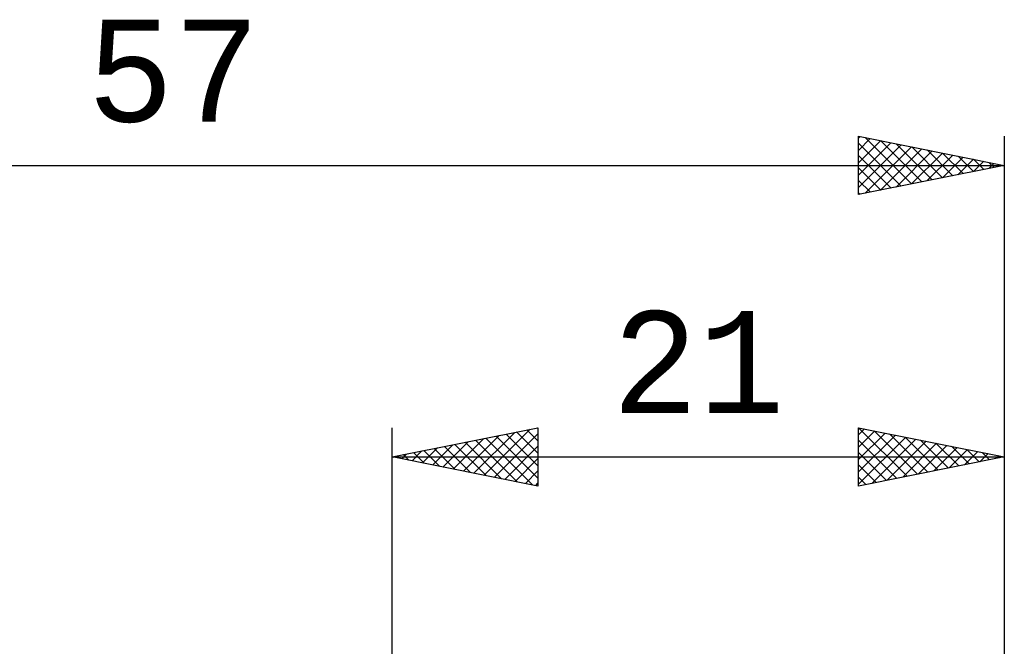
# Model space of a CAD drawing. Header units: millimetres. Extents: x -53 to 71, y -37 to 40.
# Tile 4 of 6: x -13 to 21, y 18 to 40. Entities that reach past the tile are written whole.
import ezdxf
from ezdxf.enums import TextEntityAlignment as Align

# ---------------------------------------------------------------- set-up
doc = ezdxf.new("R2010")
doc.units = ezdxf.units.MM
doc.header["$LTSCALE"] = 4.55
doc.layers.add('2', color=7, linetype='CONTINUOUS')
doc.layers.add('SK2', color=7, linetype='CONTINUOUS')
doc.styles.get("Standard").update_dxf_attribs({"font": 'Monospac821 BT'})

msp = doc.modelspace()

# ---------------------------------------------------------------- linework, layer by layer
at = {"layer": '2', "color": 7, "linetype": 'CONTINUOUS', "lineweight": 25}
for p, q in [((0, 0), (0, 26)), ((0, 25), (5, 26)), ((2.449, 24.51), (3.673, 25.735)), ((2.802, 24.44), (4.203, 25.841)), ((3.156, 24.369), (4.733, 25.947)), ((3.509, 24.298), (5, 25.789)), ((3.562, 25.712), (5, 24.274)), ((3.915, 25.783), (5, 24.698)), ((4.269, 25.854), (5, 25.123)), ((4.623, 25.924), (5, 25.547)), ((4.976, 25.995), (5, 25.971)), ((5, 26), (5, 24)), ((16, 24), (16, 26)), ((16, 26), (21, 25)), ((16, 25.758), (16.202, 25.96)), ((16, 25.334), (16.555, 25.889)), ((16, 24.91), (16.909, 25.818)), ((16, 24.485), (17.262, 25.748)), ((16, 24.061), (17.616, 25.677)), ((16.003, 25.999), (17.668, 24.334)), ((16.533, 25.893), (18.022, 24.404)), ((17.063, 25.787), (18.376, 24.475)), ((17.594, 25.681), (18.729, 24.546)), ((21, 26), (21, 2.5)), ((1.388, 24.722), (2.082, 25.416)), ((1.741, 24.652), (2.612, 25.522)), ((1.794, 25.359), (2.691, 24.462)), ((2.095, 24.581), (3.142, 25.628)), ((2.148, 25.429), (3.222, 24.356)), ((2.501, 25.5), (3.752, 24.25)), ((2.855, 25.571), (4.282, 24.144)), ((3.208, 25.642), (4.813, 24.037)), ((3.863, 24.227), (5, 25.365)), ((16, 25.578), (17.315, 24.263)), ((16.454, 24.091), (17.969, 25.606)), ((16.984, 24.197), (18.323, 25.535)), ((17.515, 24.303), (18.676, 25.465)), ((18.045, 24.409), (19.03, 25.394)), ((18.124, 25.575), (19.083, 24.616)), ((18.654, 25.469), (19.436, 24.687)), ((19.185, 25.363), (19.79, 24.758)), ((0, 25), (21, 25)), ((5, 24), (0, 25)), ((0.026, 25.005), (0.04, 24.992)), ((0.327, 24.935), (0.491, 25.098)), ((0.38, 25.076), (0.57, 24.886)), ((0.681, 24.864), (1.021, 25.204)), ((0.733, 25.147), (1.1, 24.78)), ((1.034, 24.793), (1.551, 25.31)), ((1.087, 25.217), (1.631, 24.674)), ((1.441, 25.288), (2.161, 24.568)), ((16, 25.154), (16.961, 24.192)), ((21, 25), (16, 24)), ((18.575, 24.515), (19.384, 25.323)), ((19.106, 24.621), (19.737, 25.253)), ((19.636, 24.727), (20.091, 25.182)), ((19.715, 25.257), (20.143, 24.829)), ((20.166, 24.833), (20.444, 25.111)), ((20.245, 25.151), (20.497, 24.899)), ((20.697, 24.939), (20.798, 25.04)), ((20.776, 25.045), (20.85, 24.97)), ((4.216, 24.157), (5, 24.94)), ((16, 24.729), (16.608, 24.122)), ((4.57, 24.086), (5, 24.516)), ((4.923, 24.015), (5, 24.092)), ((16, 24.305), (16.254, 24.051))]:
    msp.add_line(p, q, dxfattribs=at)
at = {"layer": 'SK2', "color": 7, "linetype": 'CONTINUOUS', "lineweight": 25}
for p, q in [((16, 34), (16, 36)), ((16, 36), (21, 35)), ((16, 35.94), (16.05, 35.99)), ((16, 35.516), (16.403, 35.919)), ((16, 35.092), (16.757, 35.849)), ((16.231, 35.954), (17.82, 34.364)), ((16.761, 35.848), (18.174, 34.435)), ((21, 36), (21, 0)), ((16, 34.668), (17.11, 35.778)), ((16, 35.76), (17.467, 34.293)), ((16, 34.243), (17.464, 35.707)), ((16.226, 34.045), (17.817, 35.636)), ((16.756, 34.151), (18.171, 35.566)), ((17.287, 34.257), (18.524, 35.495)), ((17.291, 35.742), (18.528, 34.505)), ((17.822, 35.636), (18.881, 34.576)), ((18.352, 35.53), (19.235, 34.647)), ((16, 35.336), (17.113, 34.223)), ((17.817, 34.363), (18.878, 35.424)), ((18.347, 34.469), (19.232, 35.354)), ((18.878, 34.575), (19.585, 35.283)), ((18.882, 35.423), (19.588, 34.718)), ((19.408, 34.682), (19.939, 35.212)), ((19.413, 35.317), (19.942, 34.788)), ((19.938, 34.788), (20.292, 35.141)), ((19.943, 35.211), (20.295, 34.859)), ((-36, 35), (21, 35)), ((21, 35), (16, 34)), ((16, 34.912), (16.76, 34.152)), ((20.469, 34.894), (20.646, 35.071)), ((20.473, 35.105), (20.649, 34.93)), ((20.999, 35), (20.999, 35)), ((16, 34.487), (16.406, 34.081)), ((16, 34.063), (16.053, 34.01))]:
    msp.add_line(p, q, dxfattribs=at)

# ---------------------------------------------------------------- texts
at = {"layer": '2', "color": 7, "linetype": 'CONTINUOUS', "lineweight": 25}
msp.add_text('21', height=3.5, dxfattribs=at).set_placement((10.5, 26.5), align=Align.CENTER)
at = {"layer": 'SK2', "color": 7, "linetype": 'CONTINUOUS', "lineweight": 25}
msp.add_text('57', height=3.5, dxfattribs=at).set_placement((-7.5, 36.5), align=Align.CENTER)

doc.saveas('drawing.dxf')
